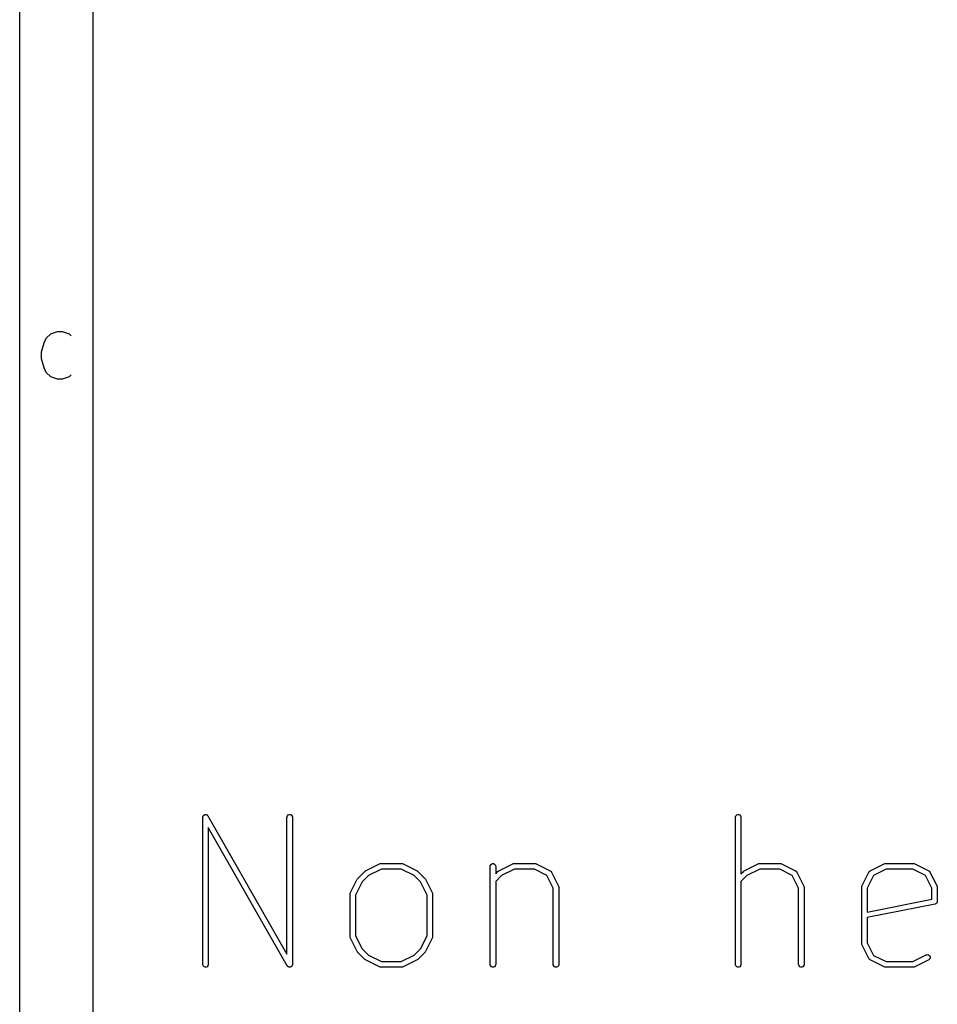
# Model space of a CAD drawing. Header units: inches. Extents: x 0.4 to 11.3, y -7.9 to -0.4.
# Tile 2 of 15: x 0.4 to 1.4, y -6 to -5. Entities that reach past the tile are written whole.
import ezdxf

# ---------------------------------------------------------------- set-up
doc = ezdxf.new("R2010")
doc.units = ezdxf.units.IN
doc.header["$MEASUREMENT"] = 0
doc.layers.add('User.Drawings', color=9, linetype='CONTINUOUS', true_color=0xc2c2c2)

msp = doc.modelspace()

# ---------------------------------------------------------------- linework, layer by layer
at = {"layer": 'BLACK', "linetype": 'CONTINUOUS'}
for p, q in [((0.3937, -7.8743), (0.3937, -0.3937)), ((0.4724, -7.7956), (0.4724, -0.4724)), ((0.4221, -5.2945), (0.427, -5.2896)), ((0.427, -5.2896), (0.4343, -5.2871)), ((0.4343, -5.2871), (0.4392, -5.2871)), ((0.4392, -5.2871), (0.4465, -5.2896)), ((0.4465, -5.2896), (0.4489, -5.292)), ((0.4172, -5.3091), (0.4197, -5.2993)), ((0.4197, -5.2993), (0.4221, -5.2945)), ((0.4172, -5.3164), (0.4172, -5.3091)), ((0.4197, -5.3261), (0.4172, -5.3164)), ((0.4221, -5.331), (0.4197, -5.3261)), ((0.427, -5.3359), (0.4221, -5.331)), ((0.4343, -5.3383), (0.427, -5.3359)), ((0.4392, -5.3383), (0.4343, -5.3383)), ((0.4465, -5.3359), (0.4392, -5.3383)), ((0.4489, -5.3335), (0.4465, -5.3359))]:
    msp.add_line(p, q, dxfattribs=at)
at = {"layer": 'User.Drawings', "linetype": 'CONTINUOUS'}
for p, q in [((0.5896, -5.8069), (0.5897, -5.8066)), ((0.5897, -5.8066), (0.5898, -5.8063)), ((0.5898, -5.8063), (0.5899, -5.8059)), ((0.5899, -5.8059), (0.59, -5.8057)), ((0.59, -5.8057), (0.5901, -5.8056)), ((0.5901, -5.8056), (0.5904, -5.8053)), ((0.5904, -5.8053), (0.5906, -5.805)), ((0.5906, -5.805), (0.5908, -5.8049)), ((0.5908, -5.8049), (0.5909, -5.8047)), ((0.5909, -5.8047), (0.5913, -5.8046)), ((0.5913, -5.8046), (0.5916, -5.8044)), ((0.5916, -5.8044), (0.5918, -5.8044)), ((0.5918, -5.8044), (0.592, -5.8043)), ((0.592, -5.8043), (0.5924, -5.8043)), ((0.5924, -5.8043), (0.5928, -5.8042)), ((0.5928, -5.8042), (0.5929, -5.8043)), ((0.5929, -5.8043), (0.5931, -5.8043)), ((0.5931, -5.8043), (0.5935, -5.8044)), ((0.5935, -5.8044), (0.5939, -5.8045)), ((0.5939, -5.8045), (0.594, -5.8047)), ((0.594, -5.8047), (0.5942, -5.8047)), ((0.5942, -5.8047), (0.5945, -5.805)), ((0.5945, -5.805), (0.5948, -5.8053)), ((0.5948, -5.8053), (0.595, -5.8055)), ((0.595, -5.8055), (0.595, -5.8056)), ((0.595, -5.8056), (0.595, -5.8056)), ((0.595, -5.8056), (0.5951, -5.8057)), ((0.5951, -5.8057), (0.6796, -5.9536)), ((0.6796, -5.8072), (0.6797, -5.8066)), ((0.6797, -5.8066), (0.6801, -5.8056)), ((0.6801, -5.8056), (0.6809, -5.8047)), ((0.6809, -5.8047), (0.682, -5.8043)), ((0.682, -5.8043), (0.6831, -5.8043)), ((0.6831, -5.8043), (0.6842, -5.8047)), ((0.6842, -5.8047), (0.685, -5.8056)), ((0.685, -5.8056), (0.6854, -5.8066)), ((0.6854, -5.8066), (0.6855, -5.8072)), ((1.1595, -5.8072), (1.1596, -5.8066)), ((1.1596, -5.8066), (1.16, -5.8056)), ((1.16, -5.8056), (1.1608, -5.8047)), ((1.1608, -5.8047), (1.1619, -5.8043)), ((1.1619, -5.8043), (1.1631, -5.8043)), ((1.1631, -5.8043), (1.1641, -5.8047)), ((1.1641, -5.8047), (1.1649, -5.8056)), ((1.1649, -5.8056), (1.1654, -5.8066)), ((1.1654, -5.8066), (1.1654, -5.8072)), ((0.5896, -5.807), (0.5896, -5.8069)), ((0.5896, -5.8072), (0.5896, -5.807)), ((0.5896, -5.807), (0.5896, -5.807)), ((0.5896, -5.9647), (0.5896, -5.8072)), ((0.6796, -5.9536), (0.6796, -5.8072)), ((0.6855, -5.8072), (0.6855, -5.9647)), ((1.1595, -5.9647), (1.1595, -5.8072)), ((1.1654, -5.8072), (1.1654, -5.8676)), ((0.68, -5.9661), (0.5955, -5.8183)), ((0.5955, -5.8183), (0.5955, -5.9647)), ((0.7637, -5.8645), (0.7787, -5.857)), ((0.7787, -5.857), (0.7793, -5.8568)), ((0.7793, -5.8568), (0.7794, -5.8568)), ((0.7794, -5.8568), (0.7795, -5.8568)), ((0.7795, -5.8568), (0.78, -5.8567)), ((0.78, -5.8567), (0.8025, -5.8567)), ((0.8025, -5.8567), (0.8031, -5.8568)), ((0.8031, -5.8568), (0.8032, -5.8568)), ((0.8032, -5.8568), (0.8033, -5.8568)), ((0.8033, -5.8568), (0.8039, -5.857)), ((0.8039, -5.857), (0.8189, -5.8645)), ((0.8971, -5.8591), (0.8976, -5.858)), ((0.8971, -5.8597), (0.8971, -5.8591)), ((0.8976, -5.858), (0.8984, -5.8572)), ((0.8984, -5.8572), (0.8994, -5.8568)), ((0.8994, -5.8568), (0.9006, -5.8568)), ((0.9006, -5.8568), (0.9017, -5.8572)), ((0.9017, -5.8572), (0.9025, -5.858)), ((0.9025, -5.858), (0.9029, -5.8591)), ((0.9029, -5.8591), (0.903, -5.8597)), ((0.9062, -5.8645), (0.9212, -5.857)), ((0.9212, -5.857), (0.9217, -5.8568)), ((0.9217, -5.8568), (0.9218, -5.8568)), ((0.9218, -5.8568), (0.9219, -5.8568)), ((0.9219, -5.8568), (0.9225, -5.8567)), ((0.9225, -5.8567), (0.945, -5.8567)), ((0.945, -5.8567), (0.9456, -5.8568)), ((0.9456, -5.8568), (0.9457, -5.8568)), ((0.9457, -5.8568), (0.9458, -5.8568)), ((0.9458, -5.8568), (0.9463, -5.857)), ((0.9463, -5.857), (0.9613, -5.8645)), ((1.1687, -5.8645), (1.1837, -5.857)), ((1.1837, -5.857), (1.1842, -5.8568)), ((1.1842, -5.8568), (1.1843, -5.8568)), ((1.1843, -5.8568), (1.1844, -5.8568)), ((1.1844, -5.8568), (1.185, -5.8567)), ((1.185, -5.8567), (1.2075, -5.8567)), ((1.2075, -5.8567), (1.2081, -5.8568)), ((1.2081, -5.8568), (1.2082, -5.8568)), ((1.2082, -5.8568), (1.2083, -5.8568)), ((1.2083, -5.8568), (1.2088, -5.857)), ((1.2088, -5.857), (1.2238, -5.8645)), ((1.3037, -5.8645), (1.3187, -5.857)), ((1.3187, -5.857), (1.3192, -5.8568)), ((1.3192, -5.8568), (1.3193, -5.8568)), ((1.3193, -5.8568), (1.3194, -5.8568)), ((1.3194, -5.8568), (1.32, -5.8567)), ((1.32, -5.8567), (1.35, -5.8567)), ((1.35, -5.8567), (1.3505, -5.8568)), ((1.3505, -5.8568), (1.3506, -5.8568)), ((1.3506, -5.8568), (1.3507, -5.8568)), ((1.3507, -5.8568), (1.3513, -5.857)), ((1.3513, -5.857), (1.3663, -5.8645)), ((0.7555, -5.8726), (0.763, -5.8651)), ((0.7668, -5.8696), (0.76, -5.8764)), ((0.763, -5.8651), (0.7632, -5.8649)), ((0.7632, -5.8649), (0.7633, -5.8648)), ((0.7632, -5.8649), (0.7632, -5.8649)), ((0.7633, -5.8648), (0.7634, -5.8647)), ((0.7634, -5.8647), (0.7635, -5.8647)), ((0.7635, -5.8647), (0.7637, -5.8645)), ((0.7807, -5.8626), (0.7668, -5.8696)), ((0.8018, -5.8626), (0.7807, -5.8626)), ((0.8158, -5.8696), (0.8018, -5.8626)), ((0.8226, -5.8764), (0.8158, -5.8696)), ((0.8189, -5.8645), (0.8191, -5.8647)), ((0.8191, -5.8647), (0.8192, -5.8647)), ((0.8192, -5.8647), (0.8193, -5.8648)), ((0.8193, -5.8648), (0.8193, -5.8649)), ((0.8193, -5.8649), (0.8194, -5.8649)), ((0.8194, -5.8649), (0.8196, -5.8651)), ((0.8196, -5.8651), (0.8271, -5.8726)), ((0.8971, -5.9647), (0.8971, -5.8597)), ((0.903, -5.8597), (0.903, -5.8676)), ((0.903, -5.8676), (0.9054, -5.8651)), ((0.9093, -5.8696), (0.903, -5.8759)), ((0.9054, -5.8651), (0.9057, -5.8649)), ((0.9057, -5.8649), (0.9058, -5.8648)), ((0.9057, -5.8649), (0.9057, -5.8649)), ((0.9058, -5.8648), (0.9059, -5.8647)), ((0.9059, -5.8647), (0.906, -5.8647)), ((0.906, -5.8647), (0.9062, -5.8645)), ((0.9232, -5.8626), (0.9093, -5.8696)), ((0.9443, -5.8626), (0.9232, -5.8626)), ((0.9578, -5.8694), (0.9443, -5.8626)), ((0.9646, -5.8829), (0.9578, -5.8694)), ((0.9613, -5.8645), (0.9614, -5.8646)), ((0.9614, -5.8646), (0.9615, -5.8646)), ((0.9615, -5.8646), (0.9615, -5.8647)), ((0.9615, -5.8647), (0.9618, -5.8649)), ((0.9618, -5.8649), (0.9621, -5.8651)), ((0.9621, -5.8651), (0.9623, -5.8654)), ((0.9623, -5.8654), (0.9625, -5.8657)), ((0.9625, -5.8657), (0.9626, -5.8657)), ((0.9626, -5.8657), (0.9626, -5.8658)), ((0.9626, -5.8658), (0.9627, -5.8659)), ((0.9627, -5.8659), (0.9702, -5.8809)), ((1.1654, -5.8676), (1.1679, -5.8651)), ((1.1717, -5.8696), (1.1654, -5.8759)), ((1.1679, -5.8651), (1.1681, -5.8649)), ((1.1681, -5.8649), (1.1682, -5.8649)), ((1.1682, -5.8649), (1.1683, -5.8648)), ((1.1683, -5.8648), (1.1683, -5.8647)), ((1.1683, -5.8647), (1.1684, -5.8647)), ((1.1684, -5.8647), (1.1687, -5.8645)), ((1.1857, -5.8626), (1.1717, -5.8696)), ((1.2068, -5.8626), (1.1857, -5.8626)), ((1.2203, -5.8694), (1.2068, -5.8626)), ((1.227, -5.8829), (1.2203, -5.8694)), ((1.2238, -5.8645), (1.2239, -5.8646)), ((1.2239, -5.8646), (1.2239, -5.8646)), ((1.2239, -5.8646), (1.224, -5.8647)), ((1.224, -5.8647), (1.2243, -5.8649)), ((1.2243, -5.8649), (1.2245, -5.8651)), ((1.2245, -5.8651), (1.2248, -5.8654)), ((1.2248, -5.8654), (1.225, -5.8657)), ((1.225, -5.8657), (1.225, -5.8657)), ((1.225, -5.8657), (1.2251, -5.8658)), ((1.2251, -5.8658), (1.2251, -5.8659)), ((1.2251, -5.8659), (1.2326, -5.8809)), ((1.2948, -5.8809), (1.3023, -5.8659)), ((1.3072, -5.8694), (1.3004, -5.8829)), ((1.3023, -5.8659), (1.3024, -5.8658)), ((1.3024, -5.8658), (1.3024, -5.8657)), ((1.3024, -5.8657), (1.3025, -5.8657)), ((1.3025, -5.8657), (1.3026, -5.8654)), ((1.3026, -5.8654), (1.3029, -5.8651)), ((1.3029, -5.8651), (1.3032, -5.8649)), ((1.3032, -5.8649), (1.3035, -5.8647)), ((1.3035, -5.8647), (1.3035, -5.8646)), ((1.3035, -5.8646), (1.3036, -5.8646)), ((1.3036, -5.8646), (1.3037, -5.8645)), ((1.3207, -5.8626), (1.3072, -5.8694)), ((1.3493, -5.8626), (1.3207, -5.8626)), ((1.3628, -5.8694), (1.3493, -5.8626)), ((1.3695, -5.8829), (1.3628, -5.8694)), ((1.3663, -5.8645), (1.3664, -5.8646)), ((1.3664, -5.8646), (1.3664, -5.8646)), ((1.3664, -5.8646), (1.3665, -5.8647)), ((1.3665, -5.8647), (1.3668, -5.8649)), ((1.3668, -5.8649), (1.367, -5.8651)), ((1.367, -5.8651), (1.3673, -5.8654)), ((1.3673, -5.8654), (1.3675, -5.8657)), ((1.3675, -5.8657), (1.3675, -5.8657)), ((1.3675, -5.8657), (1.3675, -5.8658)), ((1.3675, -5.8658), (1.3676, -5.8659)), ((1.3676, -5.8659), (1.3751, -5.8809)), ((0.7474, -5.8884), (0.7549, -5.8734)), ((0.76, -5.8764), (0.753, -5.8904)), ((0.7549, -5.8734), (0.7551, -5.8731)), ((0.7551, -5.8731), (0.7551, -5.873)), ((0.7551, -5.873), (0.7552, -5.873)), ((0.7552, -5.8729), (0.7553, -5.8728)), ((0.7552, -5.873), (0.7552, -5.8729)), ((0.7553, -5.8728), (0.7555, -5.8726)), ((0.8296, -5.8904), (0.8226, -5.8764)), ((0.8271, -5.8726), (0.8273, -5.8728)), ((0.8273, -5.8728), (0.8274, -5.8729)), ((0.8274, -5.8729), (0.8274, -5.873)), ((0.8274, -5.873), (0.8275, -5.873)), ((0.8275, -5.873), (0.8275, -5.8731)), ((0.8275, -5.8731), (0.8277, -5.8734)), ((0.8277, -5.8734), (0.8352, -5.8884)), ((0.903, -5.8759), (0.903, -5.9647)), ((1.1654, -5.8759), (1.1654, -5.9647)), ((0.7471, -5.8891), (0.7472, -5.889)), ((0.7471, -5.8897), (0.7471, -5.8891)), ((0.7471, -5.9347), (0.7471, -5.8897)), ((0.7472, -5.8889), (0.7474, -5.8884)), ((0.7472, -5.889), (0.7472, -5.8889)), ((0.753, -5.8904), (0.753, -5.934)), ((0.8296, -5.934), (0.8296, -5.8904)), ((0.8352, -5.8884), (0.8354, -5.8889)), ((0.8354, -5.8889), (0.8354, -5.889)), ((0.8354, -5.889), (0.8354, -5.8891)), ((0.8354, -5.8891), (0.8355, -5.8897)), ((0.8355, -5.8897), (0.8355, -5.9347)), ((0.9646, -5.9647), (0.9646, -5.8829)), ((0.9702, -5.8809), (0.9704, -5.8814)), ((0.9704, -5.8814), (0.9704, -5.8815)), ((0.9704, -5.8815), (0.9704, -5.8816)), ((0.9704, -5.8816), (0.9705, -5.8822)), ((0.9705, -5.8822), (0.9705, -5.9647)), ((1.227, -5.9647), (1.227, -5.8829)), ((1.2326, -5.8809), (1.2328, -5.8814)), ((1.2328, -5.8814), (1.2328, -5.8815)), ((1.2328, -5.8815), (1.2329, -5.8816)), ((1.2329, -5.8816), (1.2329, -5.8822)), ((1.2329, -5.8822), (1.2329, -5.9647)), ((1.2945, -5.8822), (1.2946, -5.8816)), ((1.2945, -5.9422), (1.2945, -5.8822)), ((1.2946, -5.8814), (1.2948, -5.8809)), ((1.2946, -5.8815), (1.2946, -5.8814)), ((1.2946, -5.8816), (1.2946, -5.8815)), ((1.3004, -5.8829), (1.3004, -5.9086)), ((1.3695, -5.8948), (1.3695, -5.8829)), ((1.3751, -5.8809), (1.3753, -5.8814)), ((1.3753, -5.8814), (1.3753, -5.8815)), ((1.3753, -5.8815), (1.3754, -5.8816)), ((1.3754, -5.8816), (1.3754, -5.8822)), ((1.3754, -5.8822), (1.3754, -5.8972)), ((1.3004, -5.9086), (1.3695, -5.8948)), ((1.373, -5.9001), (1.3004, -5.9146)), ((1.3736, -5.8999), (1.373, -5.9001)), ((1.373, -5.9001), (1.373, -5.9001)), ((1.373, -5.9001), (1.373, -5.9001)), ((1.373, -5.9001), (1.373, -5.9001)), ((1.3738, -5.8997), (1.3736, -5.8999)), ((1.3741, -5.8996), (1.3738, -5.8997)), ((1.3743, -5.8994), (1.3741, -5.8996)), ((1.3746, -5.8993), (1.3743, -5.8994)), ((1.3747, -5.899), (1.3746, -5.8993)), ((1.3749, -5.8988), (1.3747, -5.899)), ((1.375, -5.8986), (1.3749, -5.8988)), ((1.3752, -5.8983), (1.375, -5.8986)), ((1.3754, -5.8978), (1.3752, -5.898)), ((1.3752, -5.898), (1.3752, -5.8983)), ((1.3754, -5.8972), (1.3754, -5.8978)), ((1.3004, -5.9146), (1.3004, -5.9415)), ((0.7471, -5.9353), (0.7471, -5.9347)), ((0.7472, -5.9354), (0.7471, -5.9353)), ((0.7472, -5.9355), (0.7472, -5.9354)), ((0.7474, -5.936), (0.7472, -5.9355)), ((0.7549, -5.951), (0.7474, -5.936)), ((0.753, -5.934), (0.76, -5.9479)), ((0.8226, -5.9479), (0.8296, -5.934)), ((0.8352, -5.936), (0.8277, -5.951)), ((0.8354, -5.9355), (0.8352, -5.936)), ((0.8355, -5.9347), (0.8354, -5.9353)), ((0.8354, -5.9353), (0.8354, -5.9354)), ((0.8354, -5.9354), (0.8354, -5.9355)), ((1.2946, -5.9428), (1.2945, -5.9422)), ((1.2946, -5.943), (1.2946, -5.9428)), ((1.2946, -5.9428), (1.2946, -5.9428)), ((1.2948, -5.9435), (1.2946, -5.943)), ((1.3023, -5.9585), (1.2948, -5.9435)), ((1.3004, -5.9415), (1.3072, -5.955)), ((0.7551, -5.9512), (0.7549, -5.951)), ((0.7551, -5.9513), (0.7551, -5.9512)), ((0.7552, -5.9514), (0.7551, -5.9513)), ((0.7552, -5.9515), (0.7552, -5.9514)), ((0.7553, -5.9515), (0.7552, -5.9515)), ((0.7555, -5.9518), (0.7553, -5.9515)), ((0.763, -5.9593), (0.7555, -5.9518)), ((0.76, -5.9479), (0.7668, -5.9547)), ((0.8158, -5.9547), (0.8226, -5.9479)), ((0.8271, -5.9518), (0.8196, -5.9593)), ((0.8273, -5.9515), (0.8271, -5.9518)), ((0.8274, -5.9515), (0.8273, -5.9515)), ((0.8275, -5.9513), (0.8274, -5.9514)), ((0.8274, -5.9514), (0.8274, -5.9515)), ((0.8277, -5.951), (0.8275, -5.9512)), ((0.8275, -5.9512), (0.8275, -5.9513)), ((1.3642, -5.9543), (1.3653, -5.9542)), ((1.3653, -5.9542), (1.3664, -5.9546)), ((0.5897, -5.9652), (0.5896, -5.9647)), ((0.5955, -5.9647), (0.5955, -5.9652)), ((0.6855, -5.9647), (0.6855, -5.9648)), ((0.7632, -5.9594), (0.763, -5.9593)), ((0.7632, -5.9595), (0.7632, -5.9594)), ((0.7633, -5.9596), (0.7632, -5.9595)), ((0.7634, -5.9596), (0.7633, -5.9596)), ((0.7635, -5.9597), (0.7634, -5.9596)), ((0.7637, -5.9598), (0.7635, -5.9597)), ((0.7787, -5.9673), (0.7637, -5.9598)), ((0.7668, -5.9547), (0.7807, -5.9617)), ((0.7807, -5.9617), (0.8018, -5.9617)), ((0.8018, -5.9617), (0.8158, -5.9547)), ((0.8189, -5.9598), (0.8039, -5.9673)), ((0.8191, -5.9597), (0.8189, -5.9598)), ((0.8192, -5.9596), (0.8191, -5.9597)), ((0.8193, -5.9596), (0.8192, -5.9596)), ((0.8194, -5.9594), (0.8193, -5.9595)), ((0.8193, -5.9595), (0.8193, -5.9596)), ((0.8196, -5.9593), (0.8194, -5.9594)), ((0.8971, -5.9652), (0.8971, -5.9647)), ((0.903, -5.9647), (0.9029, -5.9652)), ((0.9646, -5.9652), (0.9646, -5.9647)), ((0.9705, -5.9647), (0.9704, -5.9652)), ((1.1596, -5.9652), (1.1595, -5.9647)), ((1.1654, -5.9647), (1.1654, -5.9652)), ((1.2271, -5.9652), (1.227, -5.9647)), ((1.2329, -5.9647), (1.2329, -5.9652)), ((1.3024, -5.9586), (1.3023, -5.9585)), ((1.3025, -5.9587), (1.3024, -5.9586)), ((1.3024, -5.9586), (1.3024, -5.9586)), ((1.3026, -5.959), (1.3025, -5.9587)), ((1.3029, -5.9592), (1.3026, -5.959)), ((1.3032, -5.9595), (1.3029, -5.9592)), ((1.3035, -5.9597), (1.3032, -5.9595)), ((1.3036, -5.9598), (1.3035, -5.9597)), ((1.3035, -5.9597), (1.3035, -5.9597)), ((1.3037, -5.9598), (1.3036, -5.9598)), ((1.3187, -5.9673), (1.3037, -5.9598)), ((1.3072, -5.955), (1.3207, -5.9617)), ((1.3207, -5.9617), (1.3493, -5.9617)), ((1.3493, -5.9617), (1.3636, -5.9545)), ((1.3663, -5.9598), (1.3513, -5.9673)), ((1.3636, -5.9545), (1.3642, -5.9543)), ((1.3668, -5.9595), (1.3663, -5.9598)), ((1.3664, -5.9546), (1.3673, -5.9554)), ((1.3675, -5.9586), (1.3668, -5.9595)), ((1.3673, -5.9554), (1.3678, -5.9564)), ((1.3679, -5.9575), (1.3675, -5.9586)), ((1.3678, -5.9564), (1.3679, -5.9575)), ((0.5901, -5.9663), (0.5897, -5.9652)), ((0.5909, -5.9671), (0.5901, -5.9663)), ((0.592, -5.9676), (0.5909, -5.9671)), ((0.5931, -5.9676), (0.592, -5.9676)), ((0.5942, -5.9671), (0.5931, -5.9676)), ((0.595, -5.9663), (0.5942, -5.9671)), ((0.5955, -5.9652), (0.595, -5.9663)), ((0.6801, -5.9663), (0.68, -5.9661)), ((0.6802, -5.9664), (0.6801, -5.9663)), ((0.6801, -5.9663), (0.6801, -5.9663)), ((0.6803, -5.9666), (0.6802, -5.9664)), ((0.6806, -5.9668), (0.6803, -5.9666)), ((0.6809, -5.9671), (0.6806, -5.9668)), ((0.6811, -5.9672), (0.6809, -5.9671)), ((0.6812, -5.9673), (0.6811, -5.9672)), ((0.6816, -5.9674), (0.6812, -5.9673)), ((0.682, -5.9676), (0.6816, -5.9674)), ((0.6822, -5.9676), (0.682, -5.9676)), ((0.6823, -5.9676), (0.6822, -5.9676)), ((0.6827, -5.9676), (0.6823, -5.9676)), ((0.6831, -5.9676), (0.6827, -5.9676)), ((0.6833, -5.9675), (0.6831, -5.9676)), ((0.6835, -5.9675), (0.6833, -5.9675)), ((0.6838, -5.9673), (0.6835, -5.9675)), ((0.6842, -5.9671), (0.6838, -5.9673)), ((0.6843, -5.967), (0.6842, -5.9671)), ((0.6845, -5.9669), (0.6843, -5.967)), ((0.6847, -5.9666), (0.6845, -5.9669)), ((0.685, -5.9663), (0.6847, -5.9666)), ((0.6851, -5.9661), (0.685, -5.9663)), ((0.6852, -5.966), (0.6851, -5.9661)), ((0.6853, -5.9656), (0.6852, -5.966)), ((0.6854, -5.9652), (0.6853, -5.9656)), ((0.6855, -5.965), (0.6854, -5.9652)), ((0.6855, -5.9648), (0.6855, -5.9649)), ((0.6855, -5.9649), (0.6855, -5.965)), ((0.7793, -5.9675), (0.7787, -5.9673)), ((0.7794, -5.9675), (0.7793, -5.9675)), ((0.7795, -5.9676), (0.7794, -5.9675)), ((0.78, -5.9676), (0.7795, -5.9676)), ((0.8025, -5.9676), (0.78, -5.9676)), ((0.8031, -5.9676), (0.8025, -5.9676)), ((0.8032, -5.9675), (0.8031, -5.9676)), ((0.8033, -5.9675), (0.8032, -5.9675)), ((0.8039, -5.9673), (0.8033, -5.9675)), ((0.8976, -5.9663), (0.8971, -5.9652)), ((0.8984, -5.9671), (0.8976, -5.9663)), ((0.8994, -5.9676), (0.8984, -5.9671)), ((0.9006, -5.9676), (0.8994, -5.9676)), ((0.9017, -5.9671), (0.9006, -5.9676)), ((0.9025, -5.9663), (0.9017, -5.9671)), ((0.9029, -5.9652), (0.9025, -5.9663)), ((0.9651, -5.9663), (0.9646, -5.9652)), ((0.9659, -5.9671), (0.9651, -5.9663)), ((0.9669, -5.9676), (0.9659, -5.9671)), ((0.9681, -5.9676), (0.9669, -5.9676)), ((0.9692, -5.9671), (0.9681, -5.9676)), ((0.97, -5.9663), (0.9692, -5.9671)), ((0.9704, -5.9652), (0.97, -5.9663)), ((1.16, -5.9663), (1.1596, -5.9652)), ((1.1608, -5.9671), (1.16, -5.9663)), ((1.1619, -5.9676), (1.1608, -5.9671)), ((1.1631, -5.9676), (1.1619, -5.9676)), ((1.1641, -5.9671), (1.1631, -5.9676)), ((1.1649, -5.9663), (1.1641, -5.9671)), ((1.1654, -5.9652), (1.1649, -5.9663)), ((1.2275, -5.9663), (1.2271, -5.9652)), ((1.2283, -5.9671), (1.2275, -5.9663)), ((1.2294, -5.9676), (1.2283, -5.9671)), ((1.2306, -5.9676), (1.2294, -5.9676)), ((1.2316, -5.9671), (1.2306, -5.9676)), ((1.2324, -5.9663), (1.2316, -5.9671)), ((1.2329, -5.9652), (1.2324, -5.9663)), ((1.3192, -5.9675), (1.3187, -5.9673)), ((1.3193, -5.9675), (1.3192, -5.9675)), ((1.3194, -5.9676), (1.3193, -5.9675)), ((1.32, -5.9676), (1.3194, -5.9676)), ((1.35, -5.9676), (1.32, -5.9676)), ((1.3505, -5.9676), (1.35, -5.9676)), ((1.3506, -5.9675), (1.3505, -5.9676)), ((1.3507, -5.9675), (1.3506, -5.9675)), ((1.3513, -5.9673), (1.3507, -5.9675))]:
    msp.add_line(p, q, dxfattribs=at)

doc.saveas('drawing.dxf')
